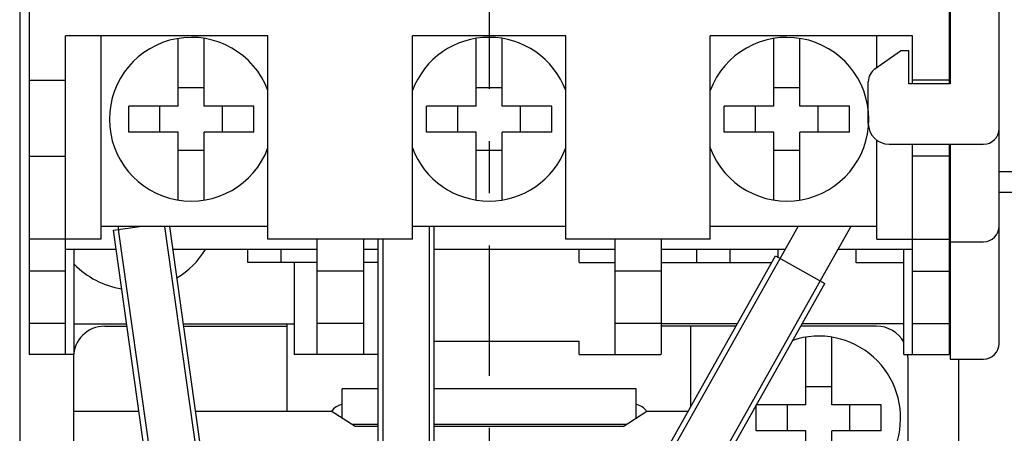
# Model space of a CAD drawing. Extents: x 860.4 to 878.3, y 114.8 to 126.1.
# Tile 5 of 9: x 862.7 to 864.5, y 120.5 to 121.3. Entities that reach past the tile are written whole.
import ezdxf

# ---------------------------------------------------------------- set-up
doc = ezdxf.new("R2010")
doc.units = 0
doc.header["$LTSCALE"] = 4
doc.header["$MEASUREMENT"] = 0
doc.linetypes.add('CENTER', pattern=[2, 1.25, -0.25, 0.25, -0.25])
doc.layers.get('0').update_dxf_attribs({"linetype": 'CONTINUOUS'})
doc.layers.get('DEFPOINTS').update_dxf_attribs({"linetype": 'CONTINUOUS'})
for name, color, linetype in [('CENTER', 40, 'CENTER'), ('dim', 140, 'CONTINUOUS'), ('dim @ 1', 140, 'CONTINUOUS')]:
    doc.layers.add(name, color=color, linetype=linetype)
doc.styles.get("Standard").update_dxf_attribs({"font": 'romans.shx'})
doc.dimstyles.get("Standard").update_dxf_attribs({"dimtxt": 0.15, "dimasz": 0.15, "dimexe": 0.0625, "dimexo": 0.0625, "dimgap": 0.0625, "dimtad": 0, "dimtih": 1, "dimtoh": 1, "dimzin": 0, "dimdsep": 46, "dimtxsty": 'Standard', "dimcen": 0, "dimadec": 0, "dimazin": 0, "dimtfac": 1, "dimtofl": 0, "dimtmove": 0, "dimatfit": 3, "dimfxl": 0, "dimtolj": 1, "dimtzin": 0, "dimarcsym": 0})

# ---------------------------------------------------------------- blocks, each defined once
blk = doc.blocks.new('*D14')
at = {"layer": 'DEFPOINTS', "color": 0}
for p in [(863.7902, 123.7431), (863.9752, 117.6746), (865.6113, 117.6746)]:
    blk.add_point(p, dxfattribs=at)
at = {"layer": 'dim', "color": 0, "lineweight": -2}
for p, q in [((863.8527, 123.7431), (865.6738, 123.7431)), ((865.6113, 123.5931), (865.6113, 121.0232)), ((865.6113, 117.8246), (865.6113, 120.3946)), ((864.0377, 117.6746), (865.6738, 117.6746))]:
    blk.add_line(p, q, dxfattribs=at)
at = {"layer": 'dim', "color": 0}
for points in [[(865.5863, 123.5931), (865.6363, 123.5931), (865.6113, 123.7431)], [(865.5863, 117.8246), (865.6363, 117.8246), (865.6113, 117.6746)]]:
    blk.add_solid(points, dxfattribs=at)
at = {"layer": 'dim', "color": 0, "char_height": 0.15, "attachment_point": 5}
for s, insert in [('\\A1;6.07', (865.6113, 120.8464)), ('\\A1;[154.1]', (865.6113, 120.5321))]:
    blk.add_mtext(s, dxfattribs=dict(at, insert=insert))

msp = doc.modelspace()

# ---------------------------------------------------------------- linework, layer by layer
for p, q in [((862.68, 123.6176), (862.68, 120.6656)), ((862.662, 123.5326), (862.662, 117.4776)), ((864.444, 123.0986), (864.444, 121.1846)), ((864.4461, 121.9866), (864.4461, 121.1846)), ((864.5401, 120.6866), (864.5401, 121.7466)), ((862.7501, 120.6656), (862.7501, 121.2766)), ((863.138, 121.2766), (862.7501, 121.2766)), ((862.8185, 120.8867), (862.8185, 121.2766)), ((862.966, 121.1416), (862.966, 121.2716)), ((863.016, 121.1416), (863.016, 121.2716)), ((863.138, 120.8867), (863.138, 121.2766)), ((863.415, 120.8867), (863.415, 121.2766)), ((863.709, 121.2766), (863.415, 121.2766)), ((863.537, 121.1416), (863.537, 121.2716)), ((863.587, 121.1416), (863.587, 121.2716)), ((863.709, 120.8867), (863.709, 121.2766)), ((863.986, 120.8867), (863.986, 121.2766)), ((864.374, 121.2766), (863.986, 121.2766)), ((864.108, 121.1416), (864.108, 121.2716)), ((864.158, 121.1416), (864.158, 121.2716)), ((864.3055, 121.2158), (864.3055, 121.2766)), ((864.374, 121.1846), (864.374, 121.2766)), ((864.3019, 121.2132), (864.351, 121.2476)), ((864.367, 121.2476), (864.351, 121.2476)), ((864.367, 121.1846), (864.367, 121.2476)), ((862.6801, 121.1916), (862.7501, 121.1916)), ((864.2891, 121.1086), (864.2891, 121.1886)), ((864.4461, 121.1846), (864.367, 121.1846)), ((864.444, 121.1916), (864.374, 121.1916)), ((863.016, 121.1766), (862.966, 121.1766)), ((863.587, 121.1766), (863.537, 121.1766)), ((864.158, 121.1766), (864.108, 121.1766)), ((862.966, 121.1416), (862.871, 121.1416)), ((862.871, 121.0916), (862.871, 121.1416)), ((862.931, 121.0916), (862.931, 121.1416)), ((863.111, 121.1416), (863.016, 121.1416)), ((863.051, 121.0916), (863.051, 121.1416)), ((863.111, 121.0916), (863.111, 121.1416)), ((863.442, 121.0916), (863.442, 121.1416)), ((863.537, 121.1416), (863.442, 121.1416)), ((863.502, 121.0916), (863.502, 121.1416)), ((863.682, 121.1416), (863.587, 121.1416)), ((863.622, 121.0916), (863.622, 121.1416)), ((863.682, 121.0916), (863.682, 121.1416)), ((864.108, 121.1416), (864.013, 121.1416)), ((864.013, 121.0916), (864.013, 121.1416)), ((864.073, 121.0916), (864.073, 121.1416)), ((864.253, 121.1416), (864.158, 121.1416)), ((864.193, 121.0916), (864.193, 121.1416)), ((864.253, 121.0916), (864.253, 121.1416)), ((862.966, 121.0916), (862.871, 121.0916)), ((862.966, 120.9617), (862.966, 121.0916)), ((863.016, 120.9617), (863.016, 121.0916)), ((863.111, 121.0916), (863.016, 121.0916)), ((863.537, 121.0916), (863.442, 121.0916)), ((863.537, 120.9617), (863.537, 121.0916)), ((863.587, 120.9617), (863.587, 121.0916)), ((863.682, 121.0916), (863.587, 121.0916)), ((864.108, 121.0916), (864.013, 121.0916)), ((864.108, 120.9617), (864.108, 121.0916)), ((864.158, 120.9617), (864.158, 121.0916)), ((864.253, 121.0916), (864.158, 121.0916)), ((864.3055, 120.8867), (864.3055, 121.0763)), ((863.016, 121.0566), (862.966, 121.0566)), ((863.587, 121.0566), (863.537, 121.0566)), ((864.158, 121.0566), (864.108, 121.0566)), ((864.3291, 121.0686), (864.5101, 121.0686)), ((864.374, 120.6656), (864.374, 121.0686)), ((864.444, 121.0686), (864.444, 120.6656)), ((864.4461, 121.0686), (864.4461, 120.6566)), ((862.6801, 121.0456), (862.7501, 121.0456)), ((864.444, 121.0456), (864.374, 121.0456)), ((864.5401, 121.0166), (864.8561, 121.0166)), ((864.5401, 120.9766), (864.8561, 120.9766)), ((863.138, 120.9111), (862.8185, 120.9111)), ((862.8416, 120.9041, 0.08), (862.8914, 120.9111, 0.08)), ((862.9126, 120.3991, 0.08), (862.8416, 120.9041, 0.08)), ((862.8522, 120.9007, 0.08), (862.8515, 120.9111, 0.08)), ((862.9225, 120.4005, 0.08), (862.8522, 120.9007, 0.08)), ((862.9396, 120.9111, 0.08), (863.0096, 120.4127, 0.08)), ((863.0195, 120.4141, 0.08), (862.9497, 120.9111, 0.08)), ((863.709, 120.9111), (863.415, 120.9111)), ((863.447, 120.9111, 0.08), (863.447, 120.4085, 0.08)), ((863.457, 120.4085, 0.08), (863.457, 120.9111, 0.08)), ((864.3055, 120.9111), (863.986, 120.9111)), ((864.12, 120.8492, 0.08), (864.1548, 120.9111, 0.08)), ((864.2558, 120.9111, 0.08), (864.1968, 120.8063, 0.08)), ((862.8185, 120.8867), (862.6801, 120.8867)), ((863.415, 120.8867), (863.138, 120.8867)), ((863.232, 120.8867), (863.232, 120.6656)), ((863.321, 120.8867), (863.321, 120.6656)), ((863.349, 120.4085, 0.08), (863.349, 120.8867, 0.08)), ((863.359, 120.4085, 0.08), (863.359, 120.8867, 0.08)), ((863.986, 120.8867), (863.709, 120.8867)), ((863.803, 120.8867), (863.803, 120.6656)), ((863.892, 120.8867), (863.892, 120.6656)), ((864.3055, 120.8867), (864.444, 120.8867)), ((864.4461, 120.8816), (864.5101, 120.8816)), ((862.8468, 120.8666), (862.7501, 120.8666)), ((862.7666, 120.6656), (862.7666, 120.8666)), ((863.232, 120.8666), (862.9559, 120.8666)), ((863.0995, 120.8416), (863.0995, 120.8666)), ((863.1635, 120.8416), (863.1635, 120.8666)), ((863.349, 120.8666), (863.321, 120.8666)), ((863.803, 120.8666), (863.457, 120.8666)), ((863.7345, 120.8416), (863.7345, 120.8666)), ((864.1298, 120.8666), (863.892, 120.8666)), ((863.9605, 120.8416), (863.9605, 120.8666)), ((864.0245, 120.8416), (864.0245, 120.8666)), ((864.116, 120.8518), (864.116, 120.8666)), ((864.374, 120.8666), (864.2308, 120.8666)), ((864.266, 120.8412), (864.266, 120.8666)), ((864.3575, 120.6656), (864.3575, 120.8666)), ((863.8611, 120.4101, 0.08), (864.1114, 120.8544, 0.08)), ((863.8698, 120.4052, 0.08), (864.12, 120.8492, 0.08)), ((864.1114, 120.8544, 0.08), (864.2055, 120.8014, 0.08)), ((862.7501, 120.8249), (862.6801, 120.8249)), ((863.232, 120.8416), (863.0995, 120.8416)), ((863.188, 120.8416), (863.188, 120.6656)), ((863.321, 120.8249), (863.232, 120.8249)), ((863.349, 120.8416), (863.321, 120.8416)), ((863.7345, 120.8416), (863.803, 120.8416)), ((863.892, 120.8249), (863.803, 120.8249)), ((863.892, 120.8416), (864.0245, 120.8416)), ((864.104, 120.8412), (864.0245, 120.8412)), ((864.3575, 120.8412), (864.266, 120.8412)), ((864.374, 120.8249), (864.444, 120.8249)), ((864.1969, 120.8066, 0.08), (863.9465, 120.362, 0.08)), ((863.9552, 120.3571, 0.08), (864.2055, 120.8014, 0.08)), ((862.7501, 120.7249), (862.6801, 120.7249)), ((862.7666, 120.7241), (862.8669, 120.7241)), ((862.825, 120.7196, -0.115), (862.8675, 120.7196, -0.115)), ((862.825, 120.7196, 0.185), (862.8675, 120.7196, 0.185)), ((862.9759, 120.7241), (863.188, 120.7241)), ((862.9766, 120.7196, -0.115), (863.175, 120.7196, -0.115)), ((862.9766, 120.7196, 0.185), (863.175, 120.7196, 0.185)), ((863.321, 120.7249), (863.232, 120.7249)), ((863.892, 120.7249), (863.803, 120.7249)), ((864.038, 120.7242), (863.892, 120.7242)), ((864.0355, 120.7196, -0.115), (863.892, 120.7196, -0.115)), ((864.305, 120.7196, -0.115), (864.1594, 120.7196, -0.115)), ((864.3575, 120.7242), (864.162, 120.7242)), ((864.374, 120.7249), (864.444, 120.7249)), ((864.169, 120.5686), (864.169, 120.6986)), ((864.219, 120.5686), (864.219, 120.6986)), ((863.457, 120.6906), (863.7345, 120.6906)), ((863.7345, 120.6656), (863.7345, 120.6906)), ((862.7666, 120.6656), (862.68, 120.6656)), ((863.349, 120.6656), (863.188, 120.6656)), ((863.7345, 120.6656), (863.8915, 120.6656)), ((864.3575, 120.6656), (864.444, 120.6656)), ((864.4461, 120.6566), (864.5101, 120.6566)), ((864.462, 120.6566), (864.462, 117.4776)), ((863.349, 120.5996, 0.58), (863.28, 120.5996, 0.58)), ((863.844, 120.5996, 0.58), (863.457, 120.5996, 0.58)), ((864.219, 120.6036), (864.169, 120.6036)), ((864.074, 120.5186), (864.074, 120.5686)), ((864.169, 120.5686), (864.074, 120.5686)), ((864.134, 120.5186), (864.134, 120.5686)), ((864.314, 120.5686), (864.219, 120.5686)), ((864.254, 120.5186), (864.254, 120.5686)), ((864.314, 120.5186), (864.314, 120.5686)), ((862.765, 120.5564), (862.8904, 120.5564)), ((862.9995, 120.5564), (863.2593, 120.5564)), ((863.305, 120.5269), (863.2593, 120.5564)), ((863.819, 120.5269), (863.8647, 120.5564)), ((863.8647, 120.5564), (863.9436, 120.5564)), ((863.349, 120.5308, 1.15), (863.299, 120.5308, 1.15)), ((863.349, 120.5269), (863.305, 120.5269)), ((863.825, 120.5308, 1.15), (863.457, 120.5308, 1.15)), ((863.819, 120.5269), (863.457, 120.5269)), ((864.169, 120.5186), (864.074, 120.5186)), ((864.169, 120.3937), (864.169, 120.5186)), ((864.314, 120.5186), (864.219, 120.5186)), ((864.219, 120.3937), (864.219, 120.5186))]:
    msp.add_line(p, q)
at = {"extrusion": (1, -2.17923e-14, 4.6727e-16)}
for p, q in [((862.825, 120.7196, 0.185), (862.825, 120.7196, -0.115)), ((862.765, 120.6596, 0.185), (862.765, 120.6596, -0.115))]:
    msp.add_line(p, q, dxfattribs=at)
at = {"extrusion": (1, -1.9526e-14, 1.20225e-15)}
for p, q in [((863.175, 120.7196, 0.155), (863.175, 120.7241, 0.155)), ((863.175, 120.5564, 0.185), (863.175, 120.7196, 0.185))]:
    msp.add_line(p, q, dxfattribs=at)
at = {"extrusion": (-1, -1.9526e-14, 1.20225e-15)}
msp.add_line((863.949, 120.5661, 0.185), (863.949, 120.7196, 0.185), dxfattribs=at)
at = {"extrusion": (1, -2.08046e-14, 6.51043e-16)}
msp.add_line((862.765, 120.6596, -0.115), (862.765, 120.3896, -0.115), dxfattribs=at)
at = {"extrusion": (-1, 2.0016e-14, 1.45304e-16)}
msp.add_line((864.365, 120.6596, 0.185), (864.365, 120.6596, -0.115), dxfattribs=at)
at = {"extrusion": (-1, 2.10037e-14, 3.29076e-16)}
for p, q in [((864.365, 120.6596, -0.115), (864.365, 120.3926, -0.115)), ((864.365, 120.6596, 0.185), (864.365, 120.3926, 0.185))]:
    msp.add_line(p, q, dxfattribs=at)
at = {"extrusion": (0, -3.4184e-64, -1)}
for p, q in [((863.28, 120.5431, 0.18), (863.28, 120.5996, 0.18)), ((863.844, 120.5431, 0.18), (863.844, 120.5996, 0.18))]:
    msp.add_line(p, q, dxfattribs=at)
for centre, radius, start, end in [((862.991, 121.1166), 0.157, 20.5599, 339.4401), ((863.562, 121.1166), 0.157, 20.5599, 159.4401), ((864.133, 121.1166), 0.157, 200.5599, 159.4401), ((864.3191, 121.1886), 0.03, 125, 180), ((864.3291, 121.1086), 0.04, 180, 270), ((864.5101, 121.0986), 0.03, 270, 0), ((863.562, 121.1166), 0.157, 200.5599, 339.4401), ((864.5101, 120.9116), 0.03, 270, 0), ((862.8817, 120.9485), 0.159, 300.9751, 328.9999), ((862.8817, 120.9485), 0.159, 223.6135, 261.2058), ((862.825, 120.6596, -0.115), 0.06, 90, 180), ((862.825, 120.6596, 0.185), 0.06, 90, 180), ((864.305, 120.6596, -0.115), 0.06, 28.9997, 90), ((864.194, 120.5436), 0.157, 287.2199, 108.5125), ((864.5101, 120.6866), 0.03, 270, 0), ((864.305, 120.6596, -0.115), 0.06, 360, 5.7392), ((863.285, 120.5396), 0.03, 99.5941, 146.8307), ((863.839, 120.5396), 0.03, 33.1693, 80.4059)]:
    msp.add_arc(centre, radius, start, end)
at = {"layer": 'CENTER', "ltscale": 0.05}
msp.add_line((863.562, 124.1746), (863.562, 117.1504), dxfattribs=at)

# ---------------------------------------------------------------- dimensions: what is measured, and where the dimension line sits
at = {"layer": 'dim @ 1'}
dim = msp.add_linear_dim(base=(865.6113, 117.6746), p1=(863.7902, 123.7431), p2=(863.9752, 117.6746), angle=90, dimstyle='Standard', override={"dimscale": 1, "dimpost": '\\X', "dimtix": 0, "dimtofl": 0, "dimtmove": 0, "dimatfit": 3}, dxfattribs=at)
dim.commit()
dim.dimension.update_dxf_attribs({"geometry": '*D14', "text_midpoint": (865.6113, 120.7089)})

doc.saveas('drawing.dxf')
